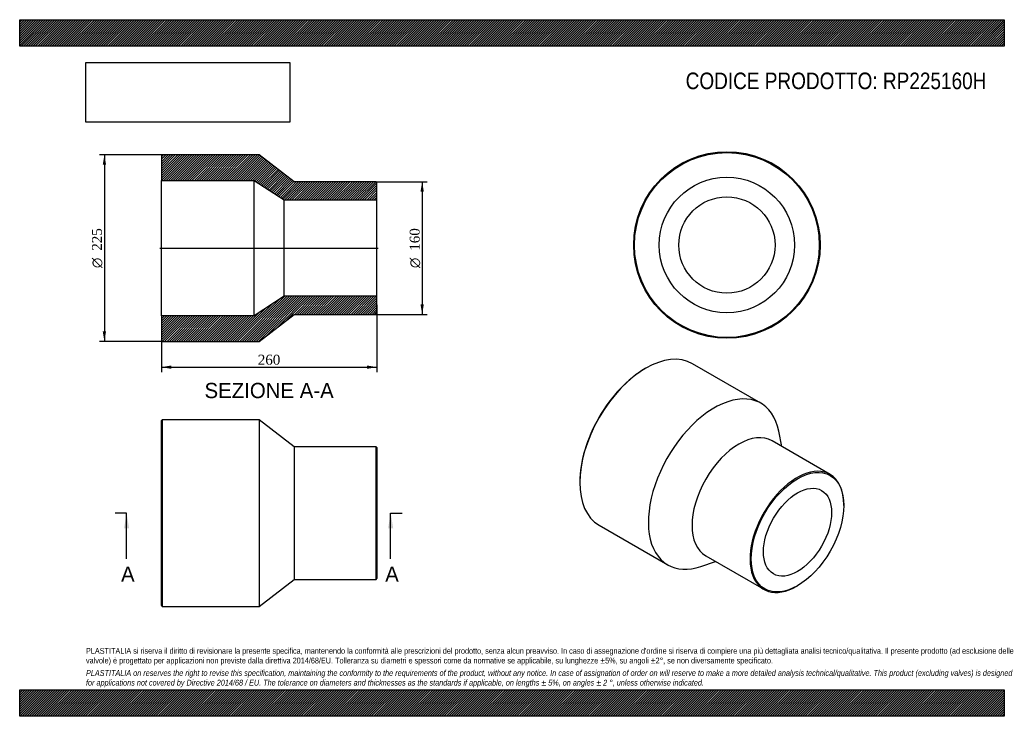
# Model space of a CAD drawing. Header units: millimetres. Extents: x 0 to 1188, y 0 to 840.
import ezdxf
from ezdxf.enums import TextEntityAlignment as Align
from ezdxf.lldxf.tags import DXFTag

# ---------------------------------------------------------------- set-up
doc = ezdxf.new("R2010")
doc.units = ezdxf.units.MM
doc.header["$LTSCALE"] = 4
for name, color, linetype in [('Default', 7, 'Continuous'), ('DV4_Default', 7, 'Continuous'), ('RP225160H', 7, 'Continuous')]:
    doc.layers.add(name, color=color, linetype=linetype)
doc.styles.add('SEACAD_Solid_Edge_ANSI', font='seans.ttf')
doc.styles.add('SEACAD_Solid_Edge_ANSI1_Symbols', font='semeca1.ttf')
doc.styles.add('SEACAD_Times_New_Roman', font='times.ttf')
tags = doc.linetypes.add('CENTER2', pattern=[28.575, 19.05, -3.175, 3.175, -3.175]).pattern_tags.tags
tags[10:11] = [DXFTag(74, 4), DXFTag(75, 0), DXFTag(340, '0'), DXFTag(46, 0.0), DXFTag(50, 0.0), DXFTag(44, 0.0), DXFTag(45, 0.0)]
tags[8:9] = [DXFTag(74, 4), DXFTag(75, 0), DXFTag(340, '0'), DXFTag(46, 0.0), DXFTag(50, 0.0), DXFTag(44, 0.0), DXFTag(45, 0.0)]
tags[6:7] = [DXFTag(74, 4), DXFTag(75, 0), DXFTag(340, '0'), DXFTag(46, 0.0), DXFTag(50, 0.0), DXFTag(44, 0.0), DXFTag(45, 0.0)]
tags[4:5] = [DXFTag(74, 4), DXFTag(75, 0), DXFTag(340, '0'), DXFTag(46, 0.0), DXFTag(50, 0.0), DXFTag(44, 0.0), DXFTag(45, 0.0)]
doc.dimstyles.new('ANSImm', dxfattribs={"dimtxt": 12, "dimasz": 12, "dimexe": 6, "dimexo": 0, "dimgap": 3, "dimtad": 1, "dimdsep": 46, "dimtxsty": 'SEACAD_Times_New_Roman', "dimblk1": '_SE_FILLED', "dimblk2": '_SE_FILLED', "dimsah": 1, "dimcen": 6, "dimazin": 0, "dimtfac": 0.85, "dimtdec": 3, "dimtofl": 0, "dimtmove": 0, "dimatfit": 3, "dimfxl": 1, "dimarcsym": 0})
picture_1 = doc.add_image_def('image1.jpg', size_in_pixel=(4302, 1260))

# ---------------------------------------------------------------- blocks, each defined once
blk = doc.blocks.new('SE')
at = {"layer": 'RP225160H', "color": 7, "linetype": 'Continuous'}
for p, q in [((172, 357.5), (171, 356.5)), ((171, 133.5), (171, 356.5)), ((172, 357.5), (172, 132.5)), ((289, 357.5), (172, 357.5)), ((289, 357.5), (289, 132.5)), ((331, 325), (289, 357.5)), ((331, 325), (331, 165)), ((430, 325), (331, 325)), ((430, 165), (430, 325)), ((431, 324), (430, 325)), ((431, 324), (431, 166)), ((289, 132.5), (331, 165)), ((331, 165), (430, 165)), ((430, 165), (431, 166)), ((171, 133.5), (172, 132.5)), ((172, 132.5), (289, 132.5))]:
    blk.add_line(p, q, dxfattribs=at)
blk = doc.blocks.new('SE1')
at = {"layer": 'RP225160H', "color": 7, "linetype": 'Continuous'}
for p, q in [((755.4, 419.6), (754.7, 419.2)), ((894.4, 377.4), (811.7, 425.2)), ((919.7, 325.3), (916, 343.8)), ((977.8, 291.7), (907.8, 332.1)), ((675.9, 282.7), (675.9, 281.8)), ((994.4, 254.3), (994.4, 255.1)), ((699.2, 230.3), (781.9, 182.6)), ((827.8, 193.6), (897.8, 153.2)), ((821.8, 180.7), (839.7, 186.7)), ((937.8, 157.1), (938.5, 157.5))]:
    blk.add_line(p, q, dxfattribs=at)
for centre, major_axis, start_param, end_param in [((755.4, 327.8), (-56.3, -97.4), 3.141593, 6.283185), ((754.7, 328.2), (55.8, 96.6), 0.785398, 2.356195), ((838.1, 280), (-56.3, -97.4), 2.562618, 6.283185), ((867.8, 262.9), (-40, -69.3), 3.141593, 6.283185), ((937.8, 222.4), (40, 69.3), 0, 3.926991), ((937.8, 222.4), (40, 69.3), 5.497787, 6.283185), ((838.1, 280), (-56.3, -97.4), 0, 0.578975)]:
    blk.add_ellipse(centre, major_axis=major_axis, ratio=0.57735, start_param=start_param, end_param=end_param, dxfattribs=at)
for major_axis in [(-39.5, -68.4), (-29.1, -50.3)]:
    blk.add_ellipse((938.5, 222), major_axis=major_axis, ratio=0.57735, dxfattribs=at)
blk = doc.blocks.new('SE2')
at = {"layer": 'RP225160H', "color": 7, "linetype": 'Continuous'}
for radius in [112.5, 111.5, 81.7, 58.1]:
    blk.add_circle((853.3, 568.3), radius, dxfattribs=at)
blk = doc.blocks.new('SE4')
at = {"color": 7, "linetype": 'Continuous', "style": 'SEACAD_Solid_Edge_ANSI'}
blk.add_text('A', height=18.4, dxfattribs=at).set_placement((122.3, 180.6), align=Align.TOP_LEFT)
blk = doc.blocks.new('SE5')
at = {"color": 7, "linetype": 'Continuous', "style": 'SEACAD_Solid_Edge_ANSI'}
blk.add_text('A', height=18.4, dxfattribs=at).set_placement((441, 180.6), align=Align.TOP_LEFT)
blk = doc.blocks.new('SEANNOT_GROUP')
at = {"linetype": 'Continuous'}
blk.add_hatch(color=7, dxfattribs=at).paths.add_polyline_path([(132, 226.6), (129, 245), (125.9, 226.6)])
at = {"color": 7, "linetype": 'Continuous'}
blk.add_lwpolyline([(129, 189.8), (129, 245)], dxfattribs=at)
blk = doc.blocks.new('SEANNOT_GROUP1')
at = {"linetype": 'Continuous'}
blk.add_hatch(color=7, dxfattribs=at).paths.add_polyline_path([(450.7, 226.6), (447.6, 245), (444.5, 226.6)])
at = {"color": 7, "linetype": 'Continuous'}
blk.add_lwpolyline([(447.6, 189.8), (447.6, 245)], dxfattribs=at)
blk = doc.blocks.new('SE3')
at = {"layer": 'Default', "color": 7, "linetype": 'CENTER2'}
for p, q in [((129, 245), (115.2, 245)), ((447.6, 245), (461.4, 245))]:
    blk.add_line(p, q, dxfattribs=at)
at = {"layer": 'Default', "color": 7, "linetype": 'CENTER2', "const_width": 0.0001}
blk.add_lwpolyline([(129, 245), (447.6, 245)], dxfattribs=at)
at = {"layer": 'Default'}
for name in ['SEANNOT_GROUP', 'SEANNOT_GROUP1', 'SE4', 'SE5']:
    blk.add_blockref(name, (0, 0), dxfattribs=at)
blk = doc.blocks.new('SE6')
at = {"layer": 'RP225160H', "linetype": 'Continuous'}
h = blk.add_hatch(dxfattribs=at)
h.set_pattern_fill('LINE', scale=0.62992, angle=45, style=0)
h.paths.add_polyline_path([(331, 644.6), (289, 677.1), (172, 677.1), (171, 676.1), (171, 646.3), (283, 646.3), (319, 622.7), (431, 622.7), (431, 643.6), (430, 644.6)])
h = blk.add_hatch(dxfattribs=at)
h.set_pattern_fill('LINE', scale=0.62992, angle=45, style=0)
h.paths.add_polyline_path([(289, 452.1), (331, 484.6), (430, 484.6), (431, 485.6), (431, 506.5), (319, 506.5), (283, 482.9), (171, 482.9), (171, 453.1), (172, 452.1)])
at = {"layer": 'DV4_Default', "color": 7, "linetype": 'CENTER2'}
blk.add_line((169.2, 564.6), (432.7, 564.6), dxfattribs=at)
at = {"layer": 'RP225160H', "color": 7, "linetype": 'Continuous'}
for p, q in [((171, 676.1), (172, 677.1)), ((171, 676.1), (171, 646.3)), ((289, 677.1), (172, 677.1)), ((331, 644.6), (289, 677.1)), ((171, 482.9), (171, 646.3)), ((171, 646.3), (283, 646.3)), ((283, 482.9), (283, 646.3)), ((283, 646.3), (319, 622.7)), ((430, 644.6), (331, 644.6)), ((430, 644.6), (431, 643.6)), ((431, 622.7), (431, 643.6)), ((319, 506.5), (319, 622.7)), ((319, 622.7), (431, 622.7)), ((431, 506.5), (431, 622.7)), ((319, 506.5), (283, 482.9)), ((431, 506.5), (319, 506.5)), ((431, 485.6), (431, 506.5)), ((283, 482.9), (171, 482.9)), ((171, 482.9), (171, 453.1)), ((289, 452.1), (331, 484.6)), ((331, 484.6), (430, 484.6)), ((431, 485.6), (430, 484.6)), ((172, 452.1), (171, 453.1)), ((172, 452.1), (289, 452.1))]:
    blk.add_line(p, q, dxfattribs=at)
blk = doc.blocks.new('GDimGGroup')
at = {"layer": 'Default', "linetype": 'Continuous'}
for points in [[(487.6, 632.6), (485.6, 644.6), (483.6, 632.6)], [(487.6, 496.6), (483.6, 496.6), (485.6, 484.6)]]:
    blk.add_hatch(color=7, dxfattribs=at).paths.add_polyline_path(points)
at = {"layer": 'Default', "color": 7, "linetype": 'Continuous'}
for p, q in [((430, 644.6), (491.6, 644.6)), ((485.6, 644.6), (485.6, 484.6)), ((430, 484.6), (491.6, 484.6))]:
    blk.add_line(p, q, dxfattribs=at)
for s, style, p in [('160', 'SEACAD_Times_New_Roman', (470.6, 561.4)), ('O', 'SEACAD_Solid_Edge_ANSI1_Symbols', (470.6, 540.5))]:
    blk.add_text(s, height=12, rotation=90, dxfattribs=dict(at, style=style)).set_placement(p, align=Align.TOP_LEFT)
blk = doc.blocks.new('DMBLK143')
at = {"layer": 'Default', "linetype": 'Continuous'}
for points in [[(183, 419), (183, 423), (171, 421)], [(419, 419), (431, 421), (419, 423)]]:
    blk.add_hatch(color=7, dxfattribs=at).paths.add_polyline_path(points)
at = {"layer": 'Default', "color": 7, "linetype": 'Continuous'}
for p, q in [((431, 496.1), (431, 415)), ((171, 468), (171, 415)), ((171, 421), (431, 421))]:
    blk.add_line(p, q, dxfattribs=at)
at = {"layer": 'Default', "color": 7, "linetype": 'Continuous', "style": 'SEACAD_Times_New_Roman'}
blk.add_text('260', height=12, dxfattribs=at).set_placement((287.3, 436), align=Align.TOP_LEFT)
blk = doc.blocks.new('_SE_FILLED')
at = {"color": 0}
blk.add_line((0, 0), (-1, 0), dxfattribs=at)
blk.add_solid([(0, 0), (-1, -0.1665), (-1, 0.1665), (0, 0)], dxfattribs=at)
blk = doc.blocks.new('GDimGGroup1')
at = {"layer": 'Default', "linetype": 'Continuous'}
for points in [[(100.2, 665.1), (104.2, 665.1), (102.2, 677.1)], [(100.2, 464.1), (102.2, 452.1), (104.2, 464.1)]]:
    blk.add_hatch(color=7, dxfattribs=at).paths.add_polyline_path(points)
at = {"layer": 'Default', "color": 7, "linetype": 'Continuous'}
for p, q in [((172, 677.1), (96.2, 677.1)), ((102.2, 677.1), (102.2, 452.1)), ((172, 452.1), (96.2, 452.1))]:
    blk.add_line(p, q, dxfattribs=at)
for s, style, p in [('225', 'SEACAD_Times_New_Roman', (87.2, 561.4)), ('O', 'SEACAD_Solid_Edge_ANSI1_Symbols', (87.2, 540.5))]:
    blk.add_text(s, height=12, rotation=90, dxfattribs=dict(at, style=style)).set_placement(p, align=Align.TOP_LEFT)

msp = doc.modelspace()

# ---------------------------------------------------------------- hatches: boundary and pattern name
at = {"layer": 'Default', "linetype": 'Continuous'}
h = msp.add_hatch(dxfattribs=at)
h.set_pattern_fill('LINE', scale=0.629921, angle=45, style=0)
h.paths.add_polyline_path([(1188, 808), (1188, 840), (0, 840), (0, 808)])
for points in [[(1188, 808), (1188, 840), (0, 840), (0, 808)], [(1188, 0), (1188, 32), (0, 32), (0, 0)]]:
    msp.add_hatch(color=7, dxfattribs=at).paths.add_polyline_path(points)
h = msp.add_hatch(dxfattribs=at)
h.set_pattern_fill('LINE', scale=0.629921, angle=45, style=0)
h.paths.add_polyline_path([(1188, 0), (1188, 32), (0, 32), (0, 0)])

# ---------------------------------------------------------------- linework, layer by layer
at = {"layer": 'Default', "color": 7, "linetype": 'Continuous'}
for p, q in [((0, 840), (1188, 840)), ((0, 808), (0, 840)), ((1188, 840), (1188, 808)), ((1188, 808), (0, 808)), ((0, 32), (1188, 32)), ((0, 0), (0, 32)), ((1188, 32), (1188, 0)), ((1188, 0), (0, 0))]:
    msp.add_line(p, q, dxfattribs=at)

# ---------------------------------------------------------------- block references
at = {"layer": 'Default'}
for name in ['SE2', 'GDimGGroup1', 'SE6', 'GDimGGroup', 'SE1', 'SE', 'SE3']:
    msp.add_blockref(name, (0, 0), dxfattribs=at)

# ---------------------------------------------------------------- texts
at = {"layer": 'Default', "color": 7, "linetype": 'Continuous', "style": 'SEACAD_Solid_Edge_ANSI'}
msp.add_text('SEZIONE A-A', height=18.4, dxfattribs=at).set_placement((223.019, 402.06), align=Align.TOP_LEFT)
at = {"layer": 'Default', "attachment_point": 1}
for s, insert, char_height, width in [('{\\fArial Narrow|b0||i0||c0|p34;\\C7;\\H20.;\\W1.;CODICE PRODOTTO: RP225160H}', (803.555, 776.254), 20, 364.05913), ("{\\fArial Narrow|b0||i0||c0|p34;\\C7;\\H7.;\\W1.;PLASTITALIA si riserva il diritto di revisionare la presente specifica, mantenendo la conformità alle prescrizioni del prodotto, senza alcun preavviso. In caso di assegnazione d'ordine si riserva di compiere una più dettagliata analisi tecnico/qualitativa. Il presente prodotto (ad esclusione delle \\P}{\\fArial Narrow|b0||i0||c0|p34;\\C7;\\H7.;\\W1.;valvole) è progettato per applicazioni non previste dalla direttiva 2014/68/EU. Tolleranza su diametri e spessori come da normative se applicabile, su lunghezze ±5%, su angoli ±2°, se non diversamente specificato.\\P}{\\fArial Narrow|b0||i0||c0|p34;\\C7;\\H2.;\\W1.;   \\P}{\\fArial Narrow|b0||i1||c0|p34;\\C7;\\H7.;\\W1.;PLASTITALIA on reserves the right to revise this specification, maintaining the conformity to the requirements of the product, without any notice. In case of assignation of order on will reserve to make a more detailed analysis technical/qualitative. This product (excluding valves) is designed \\P}{\\fArial Narrow|b0||i1||c0|p34;\\C7;\\H7.;\\W1.;for applications not covered by Directive 2014/68 / EU. The tolerance on diameters and thicknesses as the standards if applicable, on lengths ± 5%, on angles ± 2 °, unless otherwise indicated.\\P}", (80, 82.409), 7, 1028)]:
    msp.add_mtext(s, dxfattribs=dict(at, insert=insert, char_height=char_height, width=width))

# ---------------------------------------------------------------- dimensions: what is measured, and where the dimension line sits
at = {"layer": 'Default', "color": 7, "linetype": 'Continuous'}
dim = msp.add_linear_dim(base=(430.976, 421.039), p1=(170.976, 468.01), p2=(430.976, 496.06), text='\\A1;<>', dimstyle='ANSImm', dxfattribs=at)
dim.commit()
dim.dimension.update_dxf_attribs({"geometry": 'DMBLK143', "text_midpoint": (300.976, 421.039), "dimtype": 160})

# ---------------------------------------------------------------- pictures from other files: only their frames are drawn
image = msp.add_image(picture_1, insert=(80, 716.413), size_in_units=(245.829, 72))
image.dxf.flags = 7

doc.saveas('drawing.dxf')
